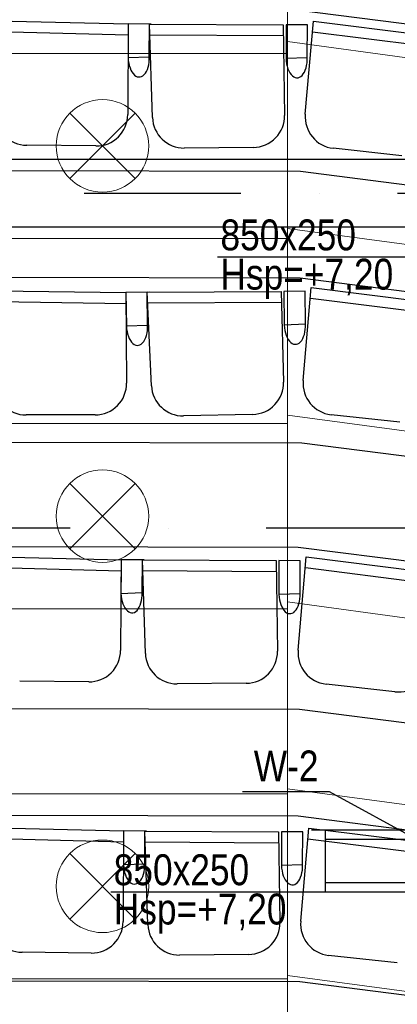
# Model space of a CAD drawing. Header units: millimetres. Extents: x -32221 to 212500, y 31663 to 93766.
# Tile 47 of 256: x 21954 to 23179, y 39112 to 42304. Entities that reach past the tile are written whole.
import ezdxf

# ---------------------------------------------------------------- set-up
doc = ezdxf.new("R2010")
doc.units = ezdxf.units.MM
doc.linetypes.add('DASHDOTX2', pattern=[50.8, 25.4, -12.7, 0, -12.7])
doc.layers.get('0').update_dxf_attribs({"color": 251})
for name, color, linetype in [('FLUID-N', 251, 'Continuous'), ('FLUID-W', 251, 'Continuous'), ('FLUID-W-100-NUM', 251, 'Continuous'), ('osie', 251, 'Continuous'), ('Sciany', 251, 'Continuous'), ('Wyposazenie', 251, 'Continuous')]:
    doc.layers.add(name, color=color, linetype=linetype)
doc.layers.add('kasetony', color=251, linetype='Continuous', lineweight=5)
doc.layers.add('lampy', color=251, linetype='Continuous', lineweight=9)
doc.styles.add('FDBES', font='simplex.shx')
doc.styles.get("Standard").update_dxf_attribs({"font": 'ARIALN.TTF'})
doc.dimstyles.new('FDBES', dxfattribs={"dimscale": 50, "dimtxt": 4, "dimasz": 2.5, "dimexe": 0.8, "dimexo": 2, "dimgap": 1, "dimtad": 1, "dimdsep": 46, "dimtxsty": 'FDBES', "dimcen": 2.5, "dimclrd": 4, "dimclre": 5, "dimadec": 0, "dimazin": 0, "dimtfac": 1, "dimtmove": 0, "dimatfit": 3, "dimfxl": 1, "dimarcsym": 0})

# ---------------------------------------------------------------- blocks, each defined once
blk = doc.blocks.new('*U277')
at = {"color": 14, "linetype": 'Continuous', "lineweight": -2}
for p, q in [((-100, 470), (-100, -470)), ((100, 470), (100, -470))]:
    blk.add_line(p, q, dxfattribs=at)
at = {"color": 0, "linetype": 'ByBlock', "lineweight": -2}
for p, q in [((100, 425), (-100, 425)), ((-100, -425), (100, -425))]:
    blk.add_line(p, q, dxfattribs=at)
at = {"color": 1, "linetype": 'Continuous', "lineweight": -3}
for p, q in [((-70, 425), (-70, -425)), ((70, 425), (70, -425))]:
    blk.add_line(p, q, dxfattribs=at)
blk = doc.blocks.new('*U124')
at = {"color": 6}
blk.add_line((-411, 225.3), (-693.2, 225.3), dxfattribs=at)
blk.add_line((-411, 225.3), (-693.2, 225.3), dxfattribs=at)
blk.add_line((-411, 225.3), (-693.2, 225.3), dxfattribs=at)
blk.add_line((-411, 225.3), (-693.2, 225.3), dxfattribs=at)
blk.add_line((-411, 225.3), (-693.2, 225.3), dxfattribs=at)
blk.add_line((-411, 225.3), (-693.2, 225.3), dxfattribs=at)
blk.add_line((-411, 225.3), (-693.2, 225.3), dxfattribs=at)
blk.add_line((-411, 225.3), (-693.2, 225.3), dxfattribs=at)
blk.add_line((-411, 225.3), (-693.2, 225.3), dxfattribs=at)
blk.add_line((-411, 225.3), (-693.2, 225.3), dxfattribs=at)
blk.add_line((-411, 225.3), (-693.2, 225.3), dxfattribs=at)
blk.add_line((-411, 225.3), (-693.2, 225.3), dxfattribs=at)
blk.add_line((-411, 225.3), (-693.2, 225.3), dxfattribs=at)
blk.add_line((-411, 225.3), (-693.2, 225.3), dxfattribs=at)
blk.add_line((-411, 225.3), (-693.2, 225.3), dxfattribs=at)
blk.add_line((-411, 225.3), (-693.2, 225.3), dxfattribs=at)
blk.add_line((-411, 225.3), (-693.2, 225.3), dxfattribs=at)
blk.add_line((-411, 225.3), (-693.2, 225.3), dxfattribs=at)
blk.add_line((-411, 225.3), (-693.2, 225.3), dxfattribs=at)
blk.add_line((-411, 225.3), (-693.2, 225.3), dxfattribs=at)
at = {"color": 0, "insert": (-552.1, 225.3), "char_height": 100, "attachment_point": 5}
blk.add_mtext('W-2\\P ', dxfattribs=at)
blk.add_mtext('W-2\\P ', dxfattribs=at)
blk.add_mtext('W-2\\P ', dxfattribs=at)
blk.add_mtext('W-2\\P ', dxfattribs=at)
blk.add_mtext('W-2\\P ', dxfattribs=at)
blk.add_mtext('W-2\\P ', dxfattribs=at)
blk.add_mtext('W-2\\P ', dxfattribs=at)
blk.add_mtext('W-2\\P ', dxfattribs=at)
blk.add_mtext('W-2\\P ', dxfattribs=at)
blk.add_mtext('W-2\\P ', dxfattribs=at)
blk.add_mtext('W-2\\P ', dxfattribs=at)
blk.add_mtext('W-2\\P ', dxfattribs=at)
blk.add_mtext('W-2\\P ', dxfattribs=at)
blk.add_mtext('W-2\\P ', dxfattribs=at)
blk.add_mtext('W-2\\P ', dxfattribs=at)
blk.add_mtext('W-2\\P ', dxfattribs=at)
blk.add_mtext('W-2\\P ', dxfattribs=at)
blk.add_mtext('W-2\\P ', dxfattribs=at)
blk.add_mtext('W-2\\P ', dxfattribs=at)
blk.add_mtext('W-2\\P ', dxfattribs=at)
blk.add_leader([(0, 0), (-411, 225.3)], dimstyle='FDBES', override={"dimscale": 25, "dimclrd": 256, "dimclre": 256})
blk.add_leader([(0, 0), (-411, 225.3)], dimstyle='FDBES', override={"dimscale": 25, "dimclrd": 256, "dimclre": 256})
blk.add_leader([(0, 0), (-411, 225.3)], dimstyle='FDBES', override={"dimscale": 25, "dimclrd": 256, "dimclre": 256})
blk.add_leader([(0, 0), (-411, 225.3)], dimstyle='FDBES', override={"dimscale": 25, "dimclrd": 256, "dimclre": 256})
blk.add_leader([(0, 0), (-411, 225.3)], dimstyle='FDBES', override={"dimscale": 25, "dimclrd": 256, "dimclre": 256})
blk.add_leader([(0, 0), (-411, 225.3)], dimstyle='FDBES', override={"dimscale": 25, "dimclrd": 256, "dimclre": 256})
blk.add_leader([(0, 0), (-411, 225.3)], dimstyle='FDBES', override={"dimscale": 25, "dimclrd": 256, "dimclre": 256})
blk.add_leader([(0, 0), (-411, 225.3)], dimstyle='FDBES', override={"dimscale": 25, "dimclrd": 256, "dimclre": 256})
blk.add_leader([(0, 0), (-411, 225.3)], dimstyle='FDBES', override={"dimscale": 25, "dimclrd": 256, "dimclre": 256})
blk.add_leader([(0, 0), (-411, 225.3)], dimstyle='FDBES', override={"dimscale": 25, "dimclrd": 256, "dimclre": 256})
blk.add_leader([(0, 0), (-411, 225.3)], dimstyle='FDBES', override={"dimscale": 25, "dimclrd": 256, "dimclre": 256})
blk.add_leader([(0, 0), (-411, 225.3)], dimstyle='FDBES', override={"dimscale": 25, "dimclrd": 256, "dimclre": 256})
blk.add_leader([(0, 0), (-411, 225.3)], dimstyle='FDBES', override={"dimscale": 25, "dimclrd": 256, "dimclre": 256})
blk.add_leader([(0, 0), (-411, 225.3)], dimstyle='FDBES', override={"dimscale": 25, "dimclrd": 256, "dimclre": 256})
blk.add_leader([(0, 0), (-411, 225.3)], dimstyle='FDBES', override={"dimscale": 25, "dimclrd": 256, "dimclre": 256})
blk.add_leader([(0, 0), (-411, 225.3)], dimstyle='FDBES', override={"dimscale": 25, "dimclrd": 256, "dimclre": 256})
blk.add_leader([(0, 0), (-411, 225.3)], dimstyle='FDBES', override={"dimscale": 25, "dimclrd": 256, "dimclre": 256})
blk.add_leader([(0, 0), (-411, 225.3)], dimstyle='FDBES', override={"dimscale": 25, "dimclrd": 256, "dimclre": 256})
blk.add_leader([(0, 0), (-411, 225.3)], dimstyle='FDBES', override={"dimscale": 25, "dimclrd": 256, "dimclre": 256})
blk.add_leader([(0, 0), (-411, 225.3)], dimstyle='FDBES', override={"dimscale": 25, "dimclrd": 256, "dimclre": 256})

msp = doc.modelspace()

# ---------------------------------------------------------------- linework, layer by layer
at = {"layer": 'FLUID-N'}
for p, q in [((23291.977, 41534.367, 7327.5), (22595.824, 41534.367, 7327.5)), ((22945.752, 39476.422, 7327.5), (22249.6, 39476.422, 7327.5))]:
    msp.add_line(p, q, dxfattribs=at)
at = {"layer": 'kasetony'}
for p, q in [((22822.937, 42194.948), (22822.937, 42794.948)), ((23851.222, 42094.095), (22822.937, 42233.211)), ((22822.937, 42233.211), (23851.222, 42094.095)), ((23851.222, 42094.095), (22822.937, 42233.211)), ((21622.937, 42194.948), (22822.937, 42194.948)), ((22822.937, 42194.948), (21622.937, 42194.948)), ((22822.937, 41594.948), (22822.937, 42194.948)), ((22822.937, 41627.745), (23770.781, 41499.511)), ((23770.781, 41499.511), (22822.937, 41627.745)), ((21622.937, 41594.948), (22822.937, 41594.948)), ((22822.937, 41594.948), (21622.937, 41594.948)), ((22822.937, 40994.948), (22822.937, 41594.948)), ((23690.34, 40904.928), (22822.937, 41022.278)), ((22822.937, 41022.278), (23690.34, 40904.928)), ((23690.34, 40904.928), (22822.937, 41022.278)), ((21622.937, 40994.948), (22822.937, 40994.948)), ((22822.937, 40994.948), (21622.937, 40994.948)), ((22822.937, 40394.948), (22822.937, 40994.948)), ((22822.937, 40416.812), (23609.9, 40310.345)), ((23609.9, 40310.345), (22822.937, 40416.812)), ((21622.937, 40394.948), (22822.937, 40394.948)), ((22822.937, 40394.948), (21622.937, 40394.948)), ((22822.937, 39794.948), (22822.937, 40394.948)), ((23529.459, 39715.761), (22822.937, 39811.346)), ((22822.937, 39811.346), (23529.459, 39715.761)), ((23529.459, 39715.761), (22822.937, 39811.346)), ((21622.937, 39794.948), (22822.937, 39794.948)), ((22822.937, 39794.948), (21622.937, 39794.948)), ((22822.937, 39194.948), (22822.937, 39794.948)), ((21622.937, 39194.948), (22822.937, 39194.948)), ((22822.937, 39194.948), (21622.937, 39194.948)), ((22822.937, 39205.88), (23449.018, 39121.178)), ((23449.018, 39121.178), (22822.937, 39205.88)), ((23449.018, 39121.178), (22822.937, 39205.88)), ((22822.937, 38594.948), (22822.937, 39194.948))]:
    msp.add_line(p, q, dxfattribs=at)
at = {"layer": 'lampy'}
for p, q in [((22116.871, 42001.014), (22329.003, 41788.882)), ((22329.003, 42001.014), (22116.871, 41788.882)), ((22116.871, 40801.014), (22329.003, 40588.882)), ((22329.003, 40801.014), (22116.871, 40588.882)), ((22116.871, 39601.014), (22329.003, 39388.882)), ((22329.003, 39601.014), (22116.871, 39388.882))]:
    msp.add_line(p, q, dxfattribs=at)
for centre in [(22222.937, 41894.948), (22222.937, 40694.948), (22222.937, 39494.948)]:
    msp.add_circle(centre, 150, dxfattribs=at)
at = {"layer": 'osie'}
for p, q in [((16067.05, 41851.817), (26299.072, 41851.817)), ((26269.365, 41631.817), (16066.65, 41631.817))]:
    msp.add_line(p, q, dxfattribs=at)
at = {"layer": 'osie', "linetype": 'DASHDOTX2', "ltscale": 20}
msp.add_line((16066.85, 41741.817), (26284.218, 41741.817), dxfattribs=at)
at = {"layer": 'osie', "linetype": 'DASHDOTX2', "ltscale": 25}
msp.add_line((29738.966, 40655.672), (13854.161, 40655.672), dxfattribs=at)
at = {"layer": 'Sciany'}
for p, q in [((26471.187, 41874.088), (22852.799, 42334.878)), ((22864.705, 41466.37), (16189.194, 41482.09)), ((26316.227, 41026.83), (22864.705, 41466.37)), ((22857.641, 40593.614), (16188.324, 40609.322)), ((26240.574, 40162.808), (22857.641, 40593.614)), ((22857.428, 39721.996), (16187.455, 39737.706)), ((26084.999, 39310.976), (22857.428, 39721.996))]:
    msp.add_line(p, q, dxfattribs=at)
at = {"layer": 'Wyposazenie'}
for p, q in [((21872.38, 42300.934), (22306.274, 42290.39)), ((22306.274, 42290.39), (22304.923, 41996.543)), ((22306.274, 42290.39), (22306.119, 42181.683)), ((22306.274, 42290.39), (22306.119, 42181.683)), ((22375.441, 42290.041), (22306.274, 42290.39)), ((22381.102, 42290.013), (22306.274, 42290.39)), ((22880.912, 41997.717), (22907.162, 42299.615)), ((22907.162, 42299.615), (23337.847, 42245.897)), ((21872.997, 42266.493), (22306.111, 42255.027)), ((22374.905, 42183.905), (22375.441, 42290.041)), ((22374.905, 42183.905), (22375.441, 42290.041)), ((22375.441, 42290.041), (22809.458, 42287.849)), ((22385.229, 41987.162), (22375.441, 42290.041)), ((22809.458, 42287.849), (22813.762, 41994.031)), ((22818.523, 42287.804), (22818.369, 42179.096)), ((22887.691, 42287.454), (22818.523, 42287.804)), ((22887.155, 42181.318), (22887.691, 42287.454)), ((22904.345, 42265.285), (23334.162, 42210.726)), ((22376.721, 42255.619), (22809.976, 42252.489)), ((22306.119, 42181.683), (22374.905, 42183.905)), ((22306.119, 42181.683), (22374.905, 42183.905)), ((22818.369, 42179.096), (22887.155, 42181.318)), ((22201.669, 41894.787), (21977.537, 41897.03)), ((22712.485, 41890.306), (22488.351, 41888.236)), ((23194.351, 41862.683), (22971.556, 41887.245)), ((22865.698, 41811.925), (17667.575, 41824.168)), ((24887.067, 41554.51), (22865.698, 41811.925)), ((22873.905, 41134.157), (22900.155, 41436.055)), ((22900.155, 41436.055), (23330.84, 41382.337)), ((21865.285, 41425.554), (22299.272, 41420.062)), ((22374.1, 41420.555), (22299.272, 41420.062)), ((22368.439, 41420.518), (22299.272, 41420.062)), ((22299.272, 41420.062), (22301.342, 41126.219)), ((22299.272, 41420.062), (22300.383, 41311.36)), ((22299.272, 41420.062), (22300.383, 41311.36)), ((22368.439, 41420.518), (22802.452, 41423.378)), ((22369.138, 41314.383), (22368.439, 41420.518)), ((22381.751, 41117.773), (22368.439, 41420.518)), ((22369.138, 41314.383), (22368.439, 41420.518)), ((22802.452, 41423.378), (22810.176, 41129.63)), ((22880.684, 41423.894), (22811.517, 41423.438)), ((22811.517, 41423.438), (22812.628, 41314.736)), ((22881.384, 41317.759), (22880.684, 41423.894)), ((22897.338, 41401.725), (23327.155, 41347.166)), ((21866.303, 41391.123), (22299.521, 41384.699)), ((22370.119, 41386.113), (22803.381, 41388.026)), ((22300.383, 41311.36), (22369.138, 41314.383)), ((22300.383, 41311.36), (22369.138, 41314.383)), ((22812.628, 41314.736), (22881.384, 41317.759)), ((22199.28, 41023.267), (21975.136, 41022.902)), ((22710.113, 41024.733), (22486.018, 41020.055)), ((23187.344, 40999.123), (22964.55, 41023.685)), ((22869.659, 40931.78), (17660.267, 40944.05)), ((24894.729, 40673.894), (22869.659, 40931.78)), ((21849.278, 40563.905), (22283.172, 40553.362)), ((22283.172, 40553.362), (22281.821, 40259.515)), ((22283.172, 40553.362), (22283.017, 40444.654)), ((22283.172, 40553.362), (22283.017, 40444.654)), ((22352.339, 40553.013), (22283.172, 40553.362)), ((22358, 40552.984), (22283.172, 40553.362)), ((22351.803, 40446.877), (22352.339, 40553.013)), ((22351.803, 40446.877), (22352.339, 40553.013)), ((22352.339, 40553.013), (22786.356, 40550.821)), ((22362.127, 40250.133), (22352.339, 40553.013)), ((22786.356, 40550.821), (22790.66, 40257.002)), ((22795.422, 40550.775), (22795.267, 40442.067)), ((22864.589, 40550.426), (22795.422, 40550.775)), ((22857.81, 40260.688), (22884.06, 40562.587)), ((22864.053, 40444.29), (22864.589, 40550.426)), ((22884.06, 40562.587), (23314.745, 40508.869)), ((21849.895, 40529.465), (22283.009, 40517.998)), ((22353.619, 40518.591), (22786.874, 40515.461)), ((22881.243, 40528.256), (23311.06, 40473.697)), ((22283.017, 40444.654), (22351.803, 40446.877)), ((22283.017, 40444.654), (22351.803, 40446.877)), ((22795.267, 40442.067), (22864.053, 40444.29)), ((22178.568, 40157.758), (21954.435, 40160.002)), ((22689.383, 40153.278), (22465.249, 40151.208)), ((23171.249, 40125.655), (22948.455, 40150.217)), ((22862.331, 40067.695), (17660.375, 40079.947)), ((24891.331, 39809.308), (22862.331, 40067.695)), ((21857.343, 39684.855), (22291.238, 39674.312)), ((22291.238, 39674.312), (22289.887, 39380.465)), ((22291.238, 39674.312), (22291.083, 39565.604)), ((22291.238, 39674.312), (22291.083, 39565.604)), ((22360.405, 39673.963), (22291.238, 39674.312)), ((22366.066, 39673.934), (22291.238, 39674.312)), ((22359.869, 39567.827), (22360.405, 39673.963)), ((22359.869, 39567.827), (22360.405, 39673.963)), ((22360.405, 39673.963), (22794.422, 39671.771)), ((22370.192, 39371.083), (22360.405, 39673.963)), ((22865.876, 39381.638), (22892.126, 39683.537)), ((22892.126, 39683.537), (23322.811, 39629.819)), ((21857.961, 39650.415), (22291.075, 39638.948)), ((22794.422, 39671.771), (22798.726, 39377.952)), ((22803.487, 39671.725), (22803.333, 39563.017)), ((22872.655, 39671.376), (22803.487, 39671.725)), ((22872.119, 39565.24), (22872.655, 39671.376)), ((22889.309, 39649.206), (23319.126, 39594.647)), ((22361.685, 39639.541), (22794.94, 39636.41)), ((22291.083, 39565.604), (22359.869, 39567.827)), ((22291.083, 39565.604), (22359.869, 39567.827)), ((22803.333, 39563.017), (22872.119, 39565.24)), ((22186.633, 39278.708), (21962.5, 39280.952)), ((22697.449, 39274.227), (22473.315, 39272.158)), ((23179.315, 39246.605), (22956.52, 39271.167)), ((22862.576, 39185.547), (17660.834, 39197.799)), ((24373.435, 38993.144), (22862.576, 39185.547))]:
    msp.add_line(p, q, dxfattribs=at)
for centre, start, end in [((21978.56, 41999.257), 180.748252, 269.42646), ((22202.693, 41997.013), 269.42646, 359.736681), ((22487.407, 41990.464), 181.850846, 270.529054), ((22711.541, 41992.533), 270.529054, 0.839276), ((22982.759, 41988.861), 175.030611, 263.708819), ((21974.969, 41125.133), 181.415227, 270.093435), ((22199.113, 41125.499), 270.093435, 0.403656), ((22483.884, 41122.264), 182.517822, 271.19603), ((22707.98, 41126.942), 271.19603, 1.506251), ((22975.752, 41125.301), 175.030611, 263.708819), ((22179.591, 40259.985), 269.42646, 359.736681), ((22464.305, 40253.435), 181.850846, 270.529054), ((22688.44, 40255.505), 270.529054, 0.839276), ((22959.657, 40251.833), 175.030611, 263.708819), ((23182.451, 40227.271), 263.708819, 354.01904), ((21963.524, 39383.178), 180.748252, 269.42646), ((22187.657, 39380.935), 269.42646, 359.736681), ((22472.371, 39374.385), 181.850846, 270.529054), ((22696.505, 39376.455), 270.529054, 0.839276), ((22967.723, 39372.783), 175.030611, 263.708819)]:
    msp.add_arc(centre, 102.232, start, end, dxfattribs=at)
for centre, major_axis in [((22340.512, 42182.794), (-2.082, 64.439)), ((22340.512, 42182.794), (-2.082, 64.439)), ((22852.762, 42180.207), (-2.082, 64.439)), ((22334.761, 41312.871), (-2.832, 64.41)), ((22334.761, 41312.871), (-2.832, 64.41)), ((22847.006, 41316.247), (-2.832, 64.41)), ((22317.41, 40445.766), (-2.082, 64.439)), ((22317.41, 40445.766), (-2.082, 64.439)), ((22829.66, 40443.179), (-2.082, 64.439)), ((22325.476, 39566.715), (-2.082, 64.439)), ((22325.476, 39566.715), (-2.082, 64.439)), ((22837.726, 39564.129), (-2.082, 64.439))]:
    msp.add_ellipse(centre, major_axis=major_axis, ratio=0.53373009, start_param=1.44454642, end_param=4.71238898, dxfattribs=at)

# ---------------------------------------------------------------- block references
at = {"layer": 'FLUID-W', "color": 1, "linetype": 'Continuous', "rotation": 270}
msp.add_blockref('*U277', (23370.752, 39576.422, 7327.5), dxfattribs=at)
at = {"layer": 'FLUID-W-100-NUM', "linetype": 'ByBlock'}
msp.add_blockref('*U124', (23370.752, 39576.422, 7327.5), dxfattribs=at)

# ---------------------------------------------------------------- texts
at = {"layer": 'FLUID-N', "char_height": 100, "width": 565.80197, "attachment_point": 1}
for s, insert in [('850x250', (22605.613, 41656.524)), ('Hsp=+7,20', (22605.613, 41529.267)), ('850x250', (22259.389, 39598.579)), ('Hsp=+7,20', (22259.389, 39471.322))]:
    msp.add_mtext(s, dxfattribs=dict(at, insert=insert))

doc.saveas('drawing.dxf')
